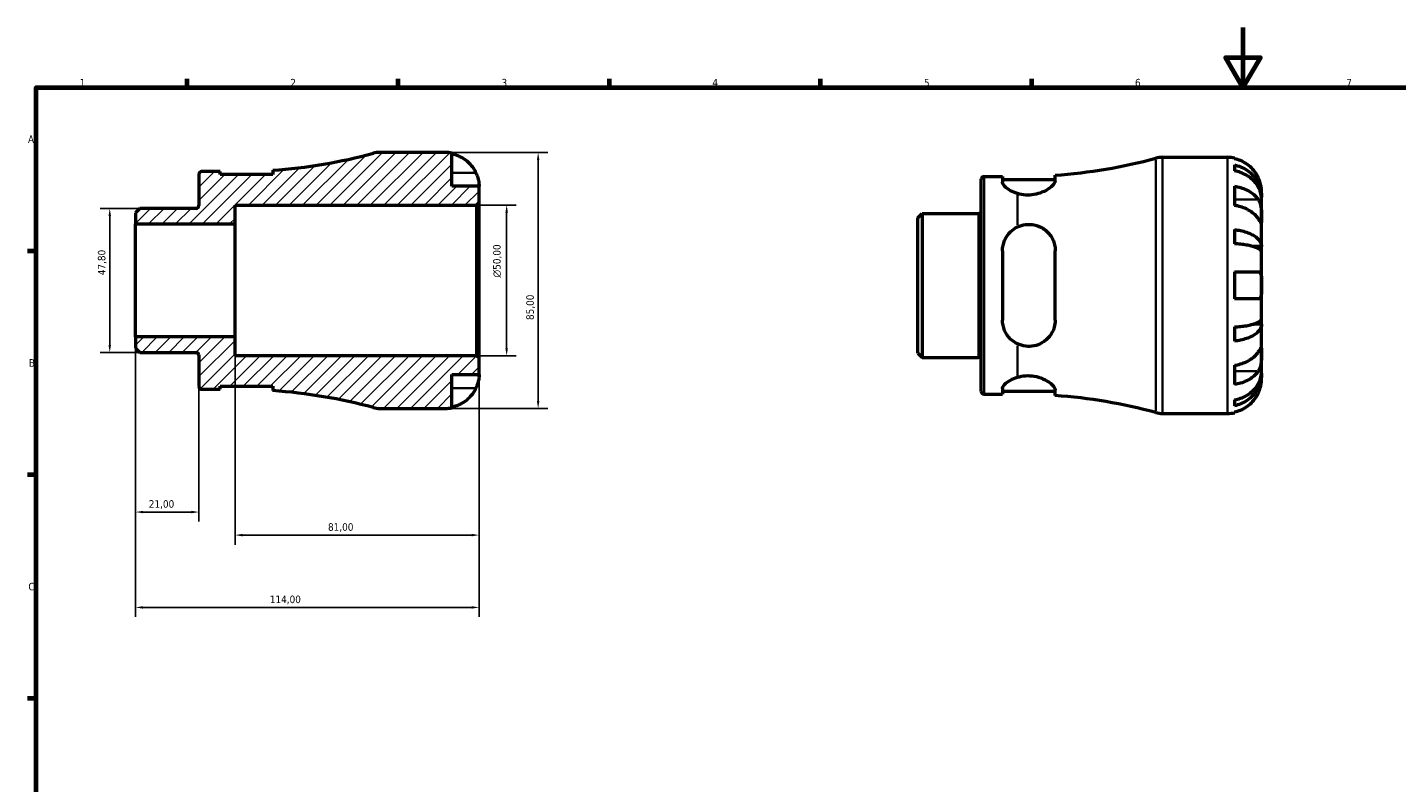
# Model space of a CAD drawing. Header units: millimetres. Extents: x 0 to 902, y 0 to 594.
# Tile 3 of 5: x 17 to 471, y 343 to 594. Entities that reach past the tile are written whole.
import ezdxf

# ---------------------------------------------------------------- set-up
doc = ezdxf.new("R2010")
doc.units = ezdxf.units.MM
for name, color, linetype, lineweight in [('Border (ISO)', 7, 'Continuous', 70), ('Dimension (ISO)', 7, 'Continuous', 25), ('Hatch (ISO)', 7, 'Continuous', 18), ('Visible (ISO)', 7, 'Continuous', 50), ('Visible Narrow (ISO)', 7, 'Continuous', 35)]:
    doc.layers.add(name, color=color, linetype=linetype, lineweight=lineweight)
doc.styles.add('Note Text (ISO)', font='tahoma.ttf')
doc.dimstyles.new('Default (ISO)', dxfattribs={"dimtxt": 2.5, "dimasz": 2.5, "dimexe": 3.175, "dimexo": 0, "dimgap": 0.762, "dimtad": 1, "dimrnd": 1e-08, "dimzin": 0, "dimtxsty": 'Note Text (ISO)', "dimcen": 0.09, "dimdle": 10, "dimclrd": 256, "dimclre": 256, "dimclrt": 232, "dimazin": 0, "dimtfac": 1.40208, "dimtmove": 0, "dimatfit": 3, "dimfxl": 1, "dimtolj": 1, "dimtzin": 0, "dimlwd": -1, "dimlwe": -1, "dimarcsym": 0})

# ---------------------------------------------------------------- blocks, each defined once
blk = doc.blocks.new('Borders Default Border')
at = {"layer": 'Border (ISO)'}
for p, q in [((70.08, 574), (70.08, 576.9)), ((140.17, 574), (140.17, 576.9)), ((210.25, 574), (210.25, 576.9)), ((280.33, 574), (280.33, 576.9)), ((350.42, 574), (350.42, 576.9)), ((20, 519.75), (17.1, 519.75)), ((20, 445.5), (17.1, 445.5)), ((20, 371.25), (17.1, 371.25))]:
    blk.add_line(p, q, dxfattribs=at)
at = {"layer": 'Border (ISO)', "flags": 128}
for points in [[(420.5, 594), (420.5, 574), (414.73, 584), (426.27, 584), (420.5, 574)], [(20, 20), (20, 574), (821, 574), (821, 20), (20, 20)]]:
    blk.add_lwpolyline(points, dxfattribs=at)
at = {"layer": 'Border (ISO)', "color": 232, "true_color": 0xca0064, "char_height": 2.5, "attachment_point": 7, "style": 'Note Text (ISO)'}
for s, insert in [('1', (34.48, 574.4)), ('2', (104.37, 574.4)), ('3', (174.43, 574.35)), ('4', (244.42, 574.4)), ('5', (314.64, 574.35)), ('6', (384.66, 574.35)), ('7', (454.77, 574.4)), ('A', (17.29, 555.62)), ('B', (17.59, 481.37)), ('C', (17.43, 407.08))]:
    blk.add_mtext(s, dxfattribs=dict(at, insert=insert))
blk = doc.blocks.new('*D7')
at = {"layer": 'Defpoints', "color": 0, "transparency": 16777216}
for p in [(44.43, 533.9), (54.43, 533.9), (54.43, 486.1)]:
    blk.add_point(p, dxfattribs=at)
at = {"layer": 'Dimension (ISO)', "transparency": 16777216}
for p, q in [((54.43, 533.9), (41.26, 533.9)), ((44.43, 488.6), (44.43, 531.4)), ((54.43, 486.1), (41.26, 486.1))]:
    blk.add_line(p, q, dxfattribs=at)
for points in [[(44.02, 531.4), (44.85, 531.4), (44.43, 533.9)], [(44.02, 488.6), (44.85, 488.6), (44.43, 486.1)]]:
    blk.add_solid(points, dxfattribs=at)
at = {"layer": 'Dimension (ISO)', "color": 232, "true_color": 0xca0064, "transparency": 16777216, "insert": (40.49, 511.73), "char_height": 2.5, "attachment_point": 1, "rotation": 90, "style": 'Note Text (ISO)'}
blk.add_mtext('\\A1;47,80', dxfattribs=at)
blk = doc.blocks.new('*D8')
at = {"layer": 'Defpoints', "color": 0, "transparency": 16777216}
for p in [(86, 491.25), (167, 484.15), (86, 425.47)]:
    blk.add_point(p, dxfattribs=at)
at = {"layer": 'Dimension (ISO)', "transparency": 16777216}
for p, q in [((86, 491.25), (86, 422.29)), ((167, 484.15), (167, 422.29)), ((164.5, 425.47), (88.5, 425.47))]:
    blk.add_line(p, q, dxfattribs=at)
for points in [[(88.5, 425.89), (88.5, 425.05), (86, 425.47)], [(164.5, 425.89), (164.5, 425.05), (167, 425.47)]]:
    blk.add_solid(points, dxfattribs=at)
at = {"layer": 'Dimension (ISO)', "color": 232, "true_color": 0xca0064, "transparency": 16777216, "insert": (116.86, 429.41), "char_height": 2.5, "attachment_point": 1, "style": 'Note Text (ISO)'}
blk.add_mtext('\\A1;81,00', dxfattribs=at)
blk = doc.blocks.new('*D9')
at = {"layer": 'Defpoints', "color": 0, "transparency": 16777216}
for p in [(166.15, 535), (176.15, 535), (166.15, 485)]:
    blk.add_point(p, dxfattribs=at)
at = {"layer": 'Dimension (ISO)', "transparency": 16777216}
for p, q in [((166.15, 535), (179.32, 535)), ((176.15, 487.5), (176.15, 532.5)), ((166.15, 485), (179.32, 485))]:
    blk.add_line(p, q, dxfattribs=at)
for points in [[(175.73, 532.5), (176.57, 532.5), (176.15, 535)], [(175.73, 487.5), (176.57, 487.5), (176.15, 485)]]:
    blk.add_solid(points, dxfattribs=at)
at = {"layer": 'Dimension (ISO)', "color": 232, "true_color": 0xca0064, "transparency": 16777216, "insert": (171.63, 510.94), "char_height": 2.5, "attachment_point": 1, "rotation": 90, "style": 'Note Text (ISO)'}
blk.add_mtext('\\A1;\\fAIGDT|b0|i0;\\H2.5000;\\ln\\fTahoma|b0|i0;\\H2.5000;50,00', dxfattribs=at)
blk = doc.blocks.new('*D10')
at = {"layer": 'Defpoints', "color": 0, "transparency": 16777216}
for p in [(155.75, 552.5), (155.75, 467.5), (186.6, 467.5)]:
    blk.add_point(p, dxfattribs=at)
at = {"layer": 'Dimension (ISO)', "transparency": 16777216}
for p, q in [((155.75, 552.5), (189.77, 552.5)), ((186.6, 550), (186.6, 470)), ((155.75, 467.5), (189.77, 467.5))]:
    blk.add_line(p, q, dxfattribs=at)
for points in [[(186.18, 550), (187.01, 550), (186.6, 552.5)], [(186.18, 470), (187.01, 470), (186.6, 467.5)]]:
    blk.add_solid(points, dxfattribs=at)
at = {"layer": 'Dimension (ISO)', "color": 232, "true_color": 0xca0064, "transparency": 16777216, "insert": (182.65, 496.86), "char_height": 2.5, "attachment_point": 1, "rotation": 90, "style": 'Note Text (ISO)'}
blk.add_mtext('\\A1;85,00', dxfattribs=at)
blk = doc.blocks.new('*D12')
at = {"layer": 'Defpoints', "color": 0, "transparency": 16777216}
for p in [(53, 491.25), (74, 474.8), (53, 433.12)]:
    blk.add_point(p, dxfattribs=at)
at = {"layer": 'Dimension (ISO)', "transparency": 16777216}
for p, q in [((53, 491.25), (53, 429.94)), ((74, 474.8), (74, 429.94)), ((71.5, 433.12), (55.5, 433.12))]:
    blk.add_line(p, q, dxfattribs=at)
for points in [[(55.5, 433.54), (55.5, 432.7), (53, 433.12)], [(71.5, 433.54), (71.5, 432.7), (74, 433.12)]]:
    blk.add_solid(points, dxfattribs=at)
at = {"layer": 'Dimension (ISO)', "color": 232, "true_color": 0xca0064, "transparency": 16777216, "insert": (57.39, 437.06), "char_height": 2.5, "attachment_point": 1, "style": 'Note Text (ISO)'}
blk.add_mtext('\\A1;21,00', dxfattribs=at)
blk = doc.blocks.new('*D13')
at = {"layer": 'Defpoints', "color": 0, "transparency": 16777216}
for p in [(53, 491.25), (167, 484.15), (53, 401.47)]:
    blk.add_point(p, dxfattribs=at)
at = {"layer": 'Dimension (ISO)', "transparency": 16777216}
for p, q in [((53, 491.25), (53, 398.3)), ((167, 484.15), (167, 398.3)), ((164.5, 401.47), (55.5, 401.47))]:
    blk.add_line(p, q, dxfattribs=at)
for points in [[(55.5, 401.89), (55.5, 401.05), (53, 401.47)], [(164.5, 401.89), (164.5, 401.05), (167, 401.47)]]:
    blk.add_solid(points, dxfattribs=at)
at = {"layer": 'Dimension (ISO)', "color": 232, "true_color": 0xca0064, "transparency": 16777216, "insert": (97.54, 405.4), "char_height": 2.5, "attachment_point": 1, "style": 'Note Text (ISO)'}
blk.add_mtext('\\A1;114,00', dxfattribs=at)

msp = doc.modelspace()

# ---------------------------------------------------------------- hatches: boundary and pattern name
at = {"layer": 'Hatch (ISO)'}
h = msp.add_hatch(dxfattribs=at)
h.set_pattern_fill('ANSI31', color=256, scale=25.4, style=0)
h.set_pattern_definition([(45, (0, 0), (-2.245064, 2.245064), [])])
edge = h.paths.add_edge_path()
edge.add_line((52.999, 487.533), (54.433, 486.099))
edge.add_line((54.433, 486.099), (73.074, 486.099))
edge.add_ellipse((73.074, 485.173), major_axis=(0, 0.925), ratio=1, start_angle=270, end_angle=360, ccw=False)
edge.add_line((73.999, 485.173), (73.999, 474.8))
edge.add_ellipse((74.924, 474.8), major_axis=(-0.925, 0), ratio=1, start_angle=0, end_angle=90)
edge.add_line((74.924, 473.875), (81.049, 473.875))
edge.add_line((81.049, 473.875), (81.049, 474.875))
edge.add_line((81.049, 474.875), (98.549, 474.875))
edge.add_line((98.549, 474.875), (98.549, 473.428))
edge.add_ellipse((85.999, 297.58), major_axis=(12.55, 175.848), ratio=1, start_angle=348.98873, end_angle=360, ccw=False)
edge.add_ellipse((134.118, 476), major_axis=(-2.213, -8.207), ratio=1, start_angle=0, end_angle=15.09347)
edge.add_line((134.118, 467.5), (155.749, 467.5))
edge.add_ellipse((155.749, 478.75), major_axis=(0, -11.25), ratio=1, start_angle=0, end_angle=11.53696)
edge.add_line((157.999, 467.727), (157.999, 478.75))
edge.add_line((157.999, 478.75), (166.999, 478.75))
edge.add_line((166.999, 478.75), (166.999, 484.15))
edge.add_line((166.999, 484.15), (166.149, 485))
edge.add_line((166.149, 485), (85.999, 485))
edge.add_line((85.999, 485), (85.999, 491.25))
edge.add_line((85.999, 491.25), (52.999, 491.25))
edge.add_line((52.999, 491.25), (52.999, 487.533))
edge = h.paths.add_edge_path()
edge.add_line((54.433, 533.901), (52.999, 532.467))
edge.add_line((52.999, 532.467), (52.999, 528.75))
edge.add_line((52.999, 528.75), (85.999, 528.75))
edge.add_line((85.999, 528.75), (85.999, 535))
edge.add_line((85.999, 535), (166.149, 535))
edge.add_line((166.149, 535), (166.999, 535.85))
edge.add_line((166.999, 535.85), (166.999, 541.25))
edge.add_line((166.999, 541.25), (157.999, 541.25))
edge.add_line((157.999, 541.25), (157.999, 552.273))
edge.add_ellipse((155.749, 541.25), major_axis=(2.25, 11.023), ratio=1, start_angle=0, end_angle=11.53696)
edge.add_line((155.749, 552.5), (134.118, 552.5))
edge.add_ellipse((134.118, 544), major_axis=(0, 8.5), ratio=1, start_angle=0, end_angle=15.09347)
edge.add_ellipse((85.999, 722.42), major_axis=(45.906, -170.213), ratio=1, start_angle=348.98873, end_angle=360, ccw=False)
edge.add_line((98.549, 546.572), (98.549, 545.125))
edge.add_line((98.549, 545.125), (81.049, 545.125))
edge.add_line((81.049, 545.125), (81.049, 546.125))
edge.add_line((81.049, 546.125), (74.924, 546.125))
edge.add_ellipse((74.924, 545.2), major_axis=(0, 0.925), ratio=1, start_angle=0, end_angle=90)
edge.add_line((73.999, 545.2), (73.999, 534.827))
edge.add_ellipse((73.074, 534.827), major_axis=(0.925, 0), ratio=1, start_angle=270, end_angle=360, ccw=False)
edge.add_line((73.074, 533.901), (54.433, 533.901))

# ---------------------------------------------------------------- linework, layer by layer
at = {"layer": 'Visible (ISO)'}
for p, q in [((155.749, 552.5), (134.118, 552.5)), ((157.999, 541.25), (157.999, 552.273)), ((393.773, 550.866), (415.404, 550.866)), ((417.654, 550.639), (417.654, 550.398)), ((81.049, 546.125), (74.924, 546.125)), ((81.049, 545.125), (81.049, 546.125)), ((98.549, 546.572), (98.549, 545.125)), ((417.654, 548.322), (417.654, 546.378)), ((73.999, 545.2), (73.999, 534.827)), ((98.549, 545.125), (81.049, 545.125)), ((166.999, 541.25), (157.999, 541.25)), ((166.999, 535.85), (166.999, 541.25)), ((333.654, 473.166), (333.654, 543.566)), ((334.579, 544.491), (340.704, 544.491)), ((340.704, 544.491), (340.704, 542.611)), ((340.704, 543.491), (358.204, 543.491)), ((358.204, 543.083), (358.204, 544.938)), ((417.654, 541.269), (417.654, 534.905)), ((426.654, 537.605), (426.619, 537.605)), ((426.654, 537.605), (426.654, 539.616)), ((426.654, 536.84), (426.654, 537.605)), ((426.654, 530.463), (426.654, 536.84)), ((54.433, 533.901), (52.999, 532.467)), ((52.999, 532.467), (52.999, 528.75)), ((73.074, 533.901), (54.433, 533.901)), ((85.999, 528.75), (85.999, 535)), ((85.999, 535), (166.149, 535)), ((166.149, 535), (166.999, 535.85)), ((166.149, 535), (166.149, 485)), ((166.999, 484.15), (166.999, 535.85)), ((312.654, 530.833), (314.088, 532.267)), ((314.088, 532.267), (332.729, 532.267)), ((314.088, 532.267), (314.088, 484.464)), ((52.999, 528.75), (85.999, 528.75)), ((52.999, 491.25), (52.999, 528.75)), ((85.999, 491.25), (85.999, 528.75)), ((312.654, 485.898), (312.654, 530.833)), ((426.654, 521.242), (426.654, 530.463)), ((417.654, 526.861), (417.654, 522.166)), ((340.704, 519.866), (340.704, 496.866)), ((358.204, 496.866), (358.204, 519.866)), ((426.654, 521.242), (423.925, 521.242)), ((426.654, 519.395), (426.654, 521.242)), ((426.654, 508.366), (426.654, 519.395)), ((417.654, 512.866), (417.654, 503.866)), ((426.654, 497.337), (426.654, 508.366)), ((426.654, 495.489), (423.925, 495.489)), ((426.654, 495.489), (426.654, 497.337)), ((426.654, 486.269), (426.654, 495.489)), ((85.999, 491.25), (52.999, 491.25)), ((52.999, 491.25), (52.999, 487.533)), ((85.999, 485), (85.999, 491.25)), ((417.654, 494.565), (417.654, 489.871)), ((52.999, 487.533), (54.433, 486.099)), ((426.654, 479.892), (426.654, 486.269)), ((54.433, 486.099), (73.074, 486.099)), ((73.999, 485.173), (73.999, 474.8)), ((166.149, 485), (85.999, 485)), ((166.999, 484.15), (166.149, 485)), ((166.999, 478.75), (166.999, 484.15)), ((312.654, 485.898), (314.088, 484.464)), ((314.088, 484.464), (332.729, 484.464)), ((417.654, 481.826), (417.654, 475.462)), ((157.999, 467.727), (157.999, 478.75)), ((157.999, 478.75), (166.999, 478.75)), ((426.654, 479.127), (426.619, 479.127)), ((426.654, 479.127), (426.654, 479.892)), ((426.654, 477.116), (426.654, 479.127)), ((74.924, 473.875), (81.049, 473.875)), ((81.049, 473.875), (81.049, 474.875)), ((81.049, 474.875), (98.549, 474.875)), ((98.549, 474.875), (98.549, 473.428)), ((340.704, 474.12), (340.704, 472.241)), ((340.704, 473.241), (358.204, 473.241)), ((358.204, 471.794), (358.204, 473.649)), ((334.579, 472.241), (340.704, 472.241)), ((417.654, 470.354), (417.654, 468.409)), ((134.118, 467.5), (155.749, 467.5)), ((393.773, 465.866), (415.404, 465.866)), ((417.654, 466.333), (417.654, 466.093))]:
    msp.add_line(p, q, dxfattribs=at)
for centre, radius, start, end in [((85.999, 722.42), 176.295, 274.0822, 285.09347), ((134.118, 544), 8.5, 90, 105.09347), ((155.749, 541.25), 11.25, 78.46304, 90), ((345.654, 720.786), 176.295, 274.0822, 285.09347), ((393.773, 542.366), 8.5, 90, 105.09347), ((415.404, 539.616), 11.25, 78.46304, 90), ((74.924, 545.2), 0.925, 90, 180), ((334.579, 543.566), 0.925, 90, 180), ((73.074, 534.827), 0.925, 270, 0), ((332.729, 533.192), 0.925, 270, 0), ((73.074, 485.173), 0.925, 0, 90), ((332.729, 483.539), 0.925, 0, 90), ((74.924, 474.8), 0.925, 180, 270), ((85.999, 297.58), 176.295, 74.90653, 85.9178), ((334.579, 473.166), 0.925, 180, 270), ((345.654, 295.946), 176.295, 74.90653, 85.9178), ((134.118, 476), 8.5, 254.90653, 270), ((155.749, 478.75), 11.25, 270, 281.53696), ((393.773, 474.366), 8.5, 254.90653, 270), ((415.404, 477.116), 11.25, 270, 281.53696)]:
    msp.add_arc(centre, radius, start, end, dxfattribs=at)
for points, knots in [([(157.999, 552.033), (158.718, 551.885), (159.421, 551.663), (160.685, 551.138), (161.359, 550.783), (162.617, 549.939), (163.201, 549.45), (164.184, 548.463), (164.673, 547.875), (165.416, 546.759), (165.699, 546.25), (165.932, 545.75)], [0.21343841, 0.21343841, 0.21343841, 0.21343841, 0.41559978, 0.41559978, 0.62400044, 0.62400044, 0.8324011, 0.8324011, 1.04178819, 1.04178819, 1.20124236, 1.20124236, 1.20124236, 1.20124236]), ([(425.587, 544.116), (425.354, 544.616), (425.071, 545.124), (424.328, 546.241), (423.839, 546.829), (422.856, 547.816), (422.272, 548.305), (421.014, 549.149), (420.34, 549.503), (419.076, 550.028), (418.373, 550.251), (417.654, 550.398)], [5.50227189, 5.50227189, 5.50227189, 5.50227189, 5.66172607, 5.66172607, 5.87111315, 5.87111315, 6.07951382, 6.07951382, 6.28791448, 6.28791448, 6.49007585, 6.49007585, 6.49007585, 6.49007585]), ([(165.932, 545.75), (166.004, 545.595), (166.073, 545.439), (166.248, 545.018), (166.348, 544.755), (166.534, 544.203), (166.618, 543.919), (166.792, 543.232), (166.862, 542.853), (166.963, 542.129), (166.983, 541.815), (167.001, 541.368), (166.999, 541.25), (166.999, 541.25)], [-0.71968867, -0.71968867, -0.71968867, -0.71968867, -0.66913349, -0.66913349, -0.58448293, -0.58448293, -0.49008499, -0.49008499, -0.34765985, -0.34765985, -0.17827673, -0.17827673, 0, 0, 0, 0]), ([(417.654, 548.322), (418.375, 548.179), (419.079, 547.964), (420.345, 547.456), (421.019, 547.113), (422.277, 546.297), (422.861, 545.825), (423.844, 544.872), (424.332, 544.303), (425.174, 543.08), (425.528, 542.425), (426.061, 541.177), (426.289, 540.468), (426.585, 539.021), (426.654, 538.282), (426.654, 537.605)], [0.2134337, 0.2134337, 0.2134337, 0.2134337, 0.41601, 0.41601, 0.6243485, 0.6243485, 0.832687, 0.832687, 1.0415719, 1.0415719, 1.2504568, 1.2504568, 1.4601279, 1.4601279, 1.6697991, 1.6697991, 1.6697991, 1.6697991]), ([(426.654, 536.84), (426.654, 537.442), (426.585, 538.1), (426.289, 539.388), (426.061, 540.018), (425.528, 541.129), (425.174, 541.712), (424.332, 542.801), (423.844, 543.307), (422.861, 544.155), (422.277, 544.576), (421.019, 545.302), (420.345, 545.607), (419.079, 546.059), (418.375, 546.251), (417.654, 546.378)], [5.0161165, 5.0161165, 5.0161165, 5.0161165, 5.2257877, 5.2257877, 5.4354588, 5.4354588, 5.6443437, 5.6443437, 5.8532286, 5.8532286, 6.0615671, 6.0615671, 6.2699056, 6.2699056, 6.472482, 6.472482, 6.472482, 6.472482]), ([(345.654, 538.851), (344.792, 539.116), (344.019, 539.454), (342.576, 540.24), (341.878, 540.758), (340.942, 541.752), (340.704, 542.226), (340.704, 542.611)], [0.3837267, 0.3837267, 0.3837267, 0.3837267, 0.6654027, 0.6654027, 1.0288143, 1.0288143, 1.3922259, 1.3922259, 1.3922259, 1.3922259]), ([(358.204, 543.083), (358.204, 543.063), (358.203, 543.042), (358.186, 542.763), (358.071, 542.475), (357.549, 541.685), (357.016, 541.155), (355.628, 540.141), (354.781, 539.654), (352.995, 538.925), (352.104, 538.658), (350.246, 538.343), (349.316, 538.292), (347.422, 538.413), (346.501, 538.592), (345.654, 538.851)], [-1.8621594, -1.8621594, -1.8621594, -1.8621594, -1.8427706, -1.8427706, -1.6026235, -1.6026235, -1.2282766, -1.2282766, -0.8687572, -0.8687572, -0.5736757, -0.5736757, -0.2928639, -0.2928639, -0.0000723, -0.0000723, -0.0000723, -0.0000723]), ([(417.654, 541.269), (418.373, 541.165), (419.076, 541.008), (420.34, 540.636), (421.014, 540.386), (422.272, 539.789), (422.856, 539.443), (423.839, 538.746), (424.328, 538.329), (425.071, 537.54), (425.354, 537.181), (425.587, 536.827)], [0.21343841, 0.21343841, 0.21343841, 0.21343841, 0.41559978, 0.41559978, 0.62400044, 0.62400044, 0.8324011, 0.8324011, 1.04178819, 1.04178819, 1.20124236, 1.20124236, 1.20124236, 1.20124236]), ([(426.654, 539.616), (426.654, 539.616), (426.654, 539.669), (426.65, 539.892), (426.645, 540.071), (426.603, 540.615), (426.556, 541.014), (426.402, 541.781), (426.323, 542.107), (426.145, 542.705), (426.056, 542.971), (425.851, 543.518), (425.734, 543.797), (425.6, 544.087), (425.593, 544.102), (425.587, 544.116)], [-3.12621297, -3.12621297, -3.12621297, -3.12621297, -3.00592131, -3.00592131, -2.87295675, -2.87295675, -2.69789372, -2.69789372, -2.58338701, -2.58338701, -2.49547573, -2.49547573, -2.40310236, -2.40310236, -2.39831682, -2.39831682, -2.39831682, -2.39831682]), ([(425.587, 536.827), (425.646, 536.738), (425.702, 536.644), (425.879, 536.327), (425.988, 536.087), (426.188, 535.553), (426.275, 535.259), (426.448, 534.512), (426.517, 534.052), (426.618, 533.02), (426.638, 532.459), (426.656, 531.384), (426.654, 530.884), (426.654, 530.463)], [-0.72474413, -0.72474413, -0.72474413, -0.72474413, -0.68292689, -0.68292689, -0.58946764, -0.58946764, -0.49014387, -0.49014387, -0.34933517, -0.34933517, -0.17856496, -0.17856496, 0, 0, 0, 0]), ([(425.587, 530.463), (425.354, 530.817), (425.071, 531.176), (424.328, 531.965), (423.839, 532.382), (422.856, 533.079), (422.272, 533.425), (421.014, 534.022), (420.34, 534.272), (419.076, 534.644), (418.373, 534.801), (417.654, 534.905)], [5.50227189, 5.50227189, 5.50227189, 5.50227189, 5.66172607, 5.66172607, 5.87111315, 5.87111315, 6.07951382, 6.07951382, 6.28791448, 6.28791448, 6.49007585, 6.49007585, 6.49007585, 6.49007585]), ([(340.704, 519.866), (340.704, 521.014), (340.942, 522.216), (341.878, 524.403), (342.576, 525.391), (344.019, 526.779), (344.792, 527.332), (345.654, 527.748)], [1.3366091, 1.3366091, 1.3366091, 1.3366091, 1.7000206, 1.7000206, 2.0634322, 2.0634322, 2.3451082, 2.3451082, 2.3451082, 2.3451082]), ([(345.654, 527.748), (346.497, 528.154), (347.414, 528.43), (349.32, 528.666), (350.265, 528.629), (352.229, 528.232), (353.197, 527.839), (355.121, 526.649), (356.015, 525.781), (357.387, 523.756), (357.865, 522.589), (358.161, 520.858), (358.204, 520.364), (358.204, 519.866)], [-2.0687494, -2.0687494, -2.0687494, -2.0687494, -1.7761158, -1.7761158, -1.4893761, -1.4893761, -1.1644352, -1.1644352, -0.7636132, -0.7636132, -0.3574953, -0.3574953, -0.1992595, -0.1992595, -0.1992595, -0.1992595]), ([(426.654, 530.463), (426.654, 530.222), (426.654, 530.009), (426.652, 529.635), (426.649, 529.48), (426.628, 529.215), (426.604, 529.141), (426.504, 529.149), (426.431, 529.225), (426.252, 529.464), (426.164, 529.592), (425.961, 529.895), (425.848, 530.066), (425.679, 530.323), (425.633, 530.392), (425.587, 530.463)], [0, 0, 0, 0, 0.10230486, 0.10230486, 0.2116531, 0.2116531, 0.35868741, 0.35868741, 0.49861539, 0.49861539, 0.59613895, 0.59613895, 0.69034298, 0.69034298, 0.72355027, 0.72355027, 0.72355027, 0.72355027]), ([(417.654, 526.861), (418.375, 526.786), (419.079, 526.673), (420.345, 526.407), (421.019, 526.227), (422.277, 525.799), (422.861, 525.551), (423.844, 525.052), (424.332, 524.754), (425.174, 524.113), (425.528, 523.769), (426.061, 523.115), (426.289, 522.743), (426.585, 521.985), (426.654, 521.597), (426.654, 521.242)], [0.2134337, 0.2134337, 0.2134337, 0.2134337, 0.41601, 0.41601, 0.6243485, 0.6243485, 0.832687, 0.832687, 1.0415719, 1.0415719, 1.2504568, 1.2504568, 1.4601279, 1.4601279, 1.6697991, 1.6697991, 1.6697991, 1.6697991]), ([(426.654, 519.395), (426.654, 519.57), (426.585, 519.761), (426.289, 520.135), (426.061, 520.318), (425.528, 520.641), (425.174, 520.811), (424.332, 521.127), (423.844, 521.274), (422.861, 521.52), (422.277, 521.643), (421.019, 521.854), (420.345, 521.942), (419.079, 522.074), (418.375, 522.129), (417.654, 522.166)], [5.0161165, 5.0161165, 5.0161165, 5.0161165, 5.2257877, 5.2257877, 5.4354588, 5.4354588, 5.6443437, 5.6443437, 5.8532286, 5.8532286, 6.0615671, 6.0615671, 6.2699056, 6.2699056, 6.472482, 6.472482, 6.472482, 6.472482]), ([(417.654, 512.866), (418.373, 512.866), (419.076, 512.866), (420.34, 512.866), (421.014, 512.866), (422.272, 512.866), (422.856, 512.866), (423.839, 512.866), (424.328, 512.866), (425.071, 512.866), (425.354, 512.866), (425.587, 512.866)], [0.21343841, 0.21343841, 0.21343841, 0.21343841, 0.41559978, 0.41559978, 0.62400044, 0.62400044, 0.8324011, 0.8324011, 1.04178819, 1.04178819, 1.20124236, 1.20124236, 1.20124236, 1.20124236]), ([(425.587, 512.866), (425.659, 512.866), (425.728, 512.858), (425.903, 512.814), (426.003, 512.763), (426.189, 512.602), (426.273, 512.488), (426.447, 512.125), (426.517, 511.842), (426.618, 511.096), (426.638, 510.62), (426.656, 509.549), (426.654, 508.96), (426.654, 508.366)], [-0.71968867, -0.71968867, -0.71968867, -0.71968867, -0.66913349, -0.66913349, -0.58448293, -0.58448293, -0.49008499, -0.49008499, -0.34765985, -0.34765985, -0.17827673, -0.17827673, 0, 0, 0, 0]), ([(426.654, 508.366), (426.654, 507.965), (426.654, 507.566), (426.65, 506.752), (426.645, 506.345), (426.603, 505.48), (426.556, 505.056), (426.402, 504.501), (426.323, 504.323), (426.145, 504.083), (426.056, 504.005), (425.851, 503.897), (425.734, 503.869), (425.6, 503.866), (425.593, 503.866), (425.587, 503.866)], [-3.12621297, -3.12621297, -3.12621297, -3.12621297, -3.00592131, -3.00592131, -2.87295675, -2.87295675, -2.69789372, -2.69789372, -2.58338701, -2.58338701, -2.49547573, -2.49547573, -2.40310236, -2.40310236, -2.39831682, -2.39831682, -2.39831682, -2.39831682]), ([(425.587, 503.866), (425.354, 503.866), (425.071, 503.866), (424.328, 503.866), (423.839, 503.866), (422.856, 503.866), (422.272, 503.866), (421.014, 503.866), (420.34, 503.866), (419.076, 503.866), (418.373, 503.866), (417.654, 503.866)], [5.50227189, 5.50227189, 5.50227189, 5.50227189, 5.66172607, 5.66172607, 5.87111315, 5.87111315, 6.07951382, 6.07951382, 6.28791448, 6.28791448, 6.49007585, 6.49007585, 6.49007585, 6.49007585]), ([(345.654, 488.984), (344.792, 489.4), (344.019, 489.953), (342.576, 491.34), (341.878, 492.328), (340.942, 494.516), (340.704, 495.717), (340.704, 496.866)], [0.3837267, 0.3837267, 0.3837267, 0.3837267, 0.6654027, 0.6654027, 1.0288143, 1.0288143, 1.3922259, 1.3922259, 1.3922259, 1.3922259]), ([(358.204, 496.866), (358.204, 496.804), (358.203, 496.743), (358.186, 495.92), (358.071, 495.175), (357.549, 493.349), (357.016, 492.319), (355.628, 490.57), (354.781, 489.833), (352.995, 488.811), (352.104, 488.471), (350.246, 488.103), (349.316, 488.067), (347.422, 488.299), (346.501, 488.575), (345.654, 488.984)], [-1.8621594, -1.8621594, -1.8621594, -1.8621594, -1.8427706, -1.8427706, -1.6026235, -1.6026235, -1.2282766, -1.2282766, -0.8687572, -0.8687572, -0.5736757, -0.5736757, -0.2928639, -0.2928639, -0.0000723, -0.0000723, -0.0000723, -0.0000723]), ([(417.654, 494.565), (418.375, 494.602), (419.079, 494.658), (420.345, 494.789), (421.019, 494.878), (422.277, 495.089), (422.861, 495.211), (423.844, 495.458), (424.332, 495.605), (425.174, 495.921), (425.528, 496.09), (426.061, 496.413), (426.289, 496.596), (426.585, 496.971), (426.654, 497.162), (426.654, 497.337)], [0.2134337, 0.2134337, 0.2134337, 0.2134337, 0.41601, 0.41601, 0.6243485, 0.6243485, 0.832687, 0.832687, 1.0415719, 1.0415719, 1.2504568, 1.2504568, 1.4601279, 1.4601279, 1.6697991, 1.6697991, 1.6697991, 1.6697991]), ([(426.654, 495.489), (426.654, 495.134), (426.585, 494.747), (426.289, 493.988), (426.061, 493.617), (425.528, 492.962), (425.174, 492.619), (424.332, 491.978), (423.844, 491.68), (422.861, 491.18), (422.277, 490.932), (421.019, 490.505), (420.345, 490.325), (419.079, 490.058), (418.375, 489.946), (417.654, 489.871)], [5.0161165, 5.0161165, 5.0161165, 5.0161165, 5.2257877, 5.2257877, 5.4354588, 5.4354588, 5.6443437, 5.6443437, 5.8532286, 5.8532286, 6.0615671, 6.0615671, 6.2699056, 6.2699056, 6.472482, 6.472482, 6.472482, 6.472482]), ([(417.654, 481.826), (418.373, 481.931), (419.076, 482.088), (420.34, 482.459), (421.014, 482.71), (422.272, 483.307), (422.856, 483.652), (423.839, 484.35), (424.328, 484.766), (425.071, 485.556), (425.354, 485.915), (425.587, 486.269)], [0.21343841, 0.21343841, 0.21343841, 0.21343841, 0.41559978, 0.41559978, 0.62400044, 0.62400044, 0.8324011, 0.8324011, 1.04178819, 1.04178819, 1.20124236, 1.20124236, 1.20124236, 1.20124236]), ([(425.587, 486.269), (425.646, 486.358), (425.702, 486.444), (425.879, 486.712), (425.988, 486.878), (426.188, 487.174), (426.275, 487.3), (426.448, 487.526), (426.517, 487.593), (426.618, 487.579), (426.638, 487.465), (426.656, 487.023), (426.654, 486.69), (426.654, 486.269)], [-0.72474413, -0.72474413, -0.72474413, -0.72474413, -0.68292689, -0.68292689, -0.58946764, -0.58946764, -0.49014387, -0.49014387, -0.34933517, -0.34933517, -0.17856496, -0.17856496, 0, 0, 0, 0]), ([(426.654, 486.269), (426.654, 486.028), (426.654, 485.76), (426.652, 485.162), (426.649, 484.83), (426.628, 484.019), (426.604, 483.532), (426.504, 482.582), (426.431, 482.126), (426.252, 481.393), (426.164, 481.107), (425.961, 480.582), (425.848, 480.343), (425.679, 480.049), (425.633, 479.976), (425.587, 479.905)], [0, 0, 0, 0, 0.10230486, 0.10230486, 0.2116531, 0.2116531, 0.35868741, 0.35868741, 0.49861539, 0.49861539, 0.59613895, 0.59613895, 0.69034298, 0.69034298, 0.72355027, 0.72355027, 0.72355027, 0.72355027]), ([(166.999, 478.75), (166.999, 478.75), (166.999, 478.696), (166.995, 478.474), (166.99, 478.295), (166.948, 477.751), (166.901, 477.352), (166.747, 476.585), (166.668, 476.259), (166.49, 475.66), (166.401, 475.395), (166.196, 474.848), (166.079, 474.569), (165.945, 474.279), (165.938, 474.264), (165.932, 474.25)], [-3.12621297, -3.12621297, -3.12621297, -3.12621297, -3.00592131, -3.00592131, -2.87295675, -2.87295675, -2.69789372, -2.69789372, -2.58338701, -2.58338701, -2.49547573, -2.49547573, -2.40310236, -2.40310236, -2.39831682, -2.39831682, -2.39831682, -2.39831682]), ([(340.704, 474.12), (340.704, 474.506), (340.942, 474.98), (341.878, 475.974), (342.576, 476.492), (344.019, 477.278), (344.792, 477.616), (345.654, 477.88)], [1.3366091, 1.3366091, 1.3366091, 1.3366091, 1.7000206, 1.7000206, 2.0634322, 2.0634322, 2.3451082, 2.3451082, 2.3451082, 2.3451082]), ([(345.654, 477.88), (346.497, 478.139), (347.414, 478.317), (349.32, 478.441), (350.265, 478.388), (352.229, 478.05), (353.197, 477.743), (355.121, 476.908), (356.015, 476.35), (357.387, 475.233), (357.865, 474.672), (358.161, 473.992), (358.204, 473.814), (358.204, 473.649)], [-2.0687494, -2.0687494, -2.0687494, -2.0687494, -1.7761158, -1.7761158, -1.4893761, -1.4893761, -1.1644352, -1.1644352, -0.7636132, -0.7636132, -0.3574953, -0.3574953, -0.1992595, -0.1992595, -0.1992595, -0.1992595]), ([(425.587, 479.905), (425.354, 479.551), (425.071, 479.192), (424.328, 478.402), (423.839, 477.986), (422.856, 477.288), (422.272, 476.943), (421.014, 476.346), (420.34, 476.095), (419.076, 475.724), (418.373, 475.567), (417.654, 475.462)], [5.50227189, 5.50227189, 5.50227189, 5.50227189, 5.66172607, 5.66172607, 5.87111315, 5.87111315, 6.07951382, 6.07951382, 6.28791448, 6.28791448, 6.49007585, 6.49007585, 6.49007585, 6.49007585]), ([(417.654, 470.354), (418.375, 470.481), (419.079, 470.673), (420.345, 471.125), (421.019, 471.43), (422.277, 472.156), (422.861, 472.577), (423.844, 473.425), (424.332, 473.931), (425.174, 475.019), (425.528, 475.602), (426.061, 476.713), (426.289, 477.344), (426.585, 478.632), (426.654, 479.29), (426.654, 479.892)], [0.2134337, 0.2134337, 0.2134337, 0.2134337, 0.41601, 0.41601, 0.6243485, 0.6243485, 0.832687, 0.832687, 1.0415719, 1.0415719, 1.2504568, 1.2504568, 1.4601279, 1.4601279, 1.6697991, 1.6697991, 1.6697991, 1.6697991]), ([(426.654, 479.127), (426.654, 478.45), (426.585, 477.711), (426.289, 476.263), (426.061, 475.555), (425.528, 474.307), (425.174, 473.652), (424.332, 472.428), (423.844, 471.86), (422.861, 470.907), (422.277, 470.434), (421.019, 469.618), (420.345, 469.276), (419.079, 468.767), (418.375, 468.552), (417.654, 468.409)], [5.0161165, 5.0161165, 5.0161165, 5.0161165, 5.2257877, 5.2257877, 5.4354588, 5.4354588, 5.6443437, 5.6443437, 5.8532286, 5.8532286, 6.0615671, 6.0615671, 6.2699056, 6.2699056, 6.472482, 6.472482, 6.472482, 6.472482]), ([(425.587, 472.616), (425.659, 472.771), (425.728, 472.927), (425.903, 473.347), (426.003, 473.611), (426.189, 474.163), (426.273, 474.447), (426.447, 475.134), (426.517, 475.513), (426.618, 476.237), (426.638, 476.551), (426.656, 476.998), (426.654, 477.116), (426.654, 477.116)], [-0.71968867, -0.71968867, -0.71968867, -0.71968867, -0.66913349, -0.66913349, -0.58448293, -0.58448293, -0.49008499, -0.49008499, -0.34765985, -0.34765985, -0.17827673, -0.17827673, 0, 0, 0, 0]), ([(165.932, 474.25), (165.699, 473.75), (165.416, 473.241), (164.673, 472.125), (164.184, 471.537), (163.201, 470.55), (162.617, 470.061), (161.359, 469.217), (160.685, 468.862), (159.421, 468.337), (158.718, 468.115), (157.999, 467.967)], [5.50227189, 5.50227189, 5.50227189, 5.50227189, 5.66172607, 5.66172607, 5.87111315, 5.87111315, 6.07951382, 6.07951382, 6.28791448, 6.28791448, 6.49007585, 6.49007585, 6.49007585, 6.49007585]), ([(417.654, 466.333), (418.373, 466.481), (419.076, 466.703), (420.34, 467.228), (421.014, 467.583), (422.272, 468.427), (422.856, 468.916), (423.839, 469.902), (424.328, 470.491), (425.071, 471.607), (425.354, 472.115), (425.587, 472.616)], [0.21343841, 0.21343841, 0.21343841, 0.21343841, 0.41559978, 0.41559978, 0.62400044, 0.62400044, 0.8324011, 0.8324011, 1.04178819, 1.04178819, 1.20124236, 1.20124236, 1.20124236, 1.20124236])]:
    msp.add_open_spline(points, degree=3, knots=knots, dxfattribs=at)
at = {"layer": 'Visible Narrow (ISO)'}
for p, q in [((391.56, 466.679), (391.56, 550.053)), ((393.773, 550.343), (393.773, 466.389)), ((415.404, 466.389), (415.404, 550.343)), ((165.535, 545.75), (158.395, 545.75)), ((334.579, 544.046), (334.579, 472.686)), ((345.654, 528.411), (345.654, 538.419)), ((425.19, 536.827), (418.05, 536.827)), ((332.729, 484.759), (332.729, 531.973)), ((345.654, 478.312), (345.654, 488.321)), ((425.19, 479.905), (418.05, 479.905)), ((165.535, 474.25), (158.395, 474.25))]:
    msp.add_line(p, q, dxfattribs=at)

# ---------------------------------------------------------------- block references
msp.add_blockref('Borders Default Border', (0, 0))

# ---------------------------------------------------------------- dimensions: what is measured, and where the dimension line sits
at = {"layer": 'Dimension (ISO)'}
for base, p1, p2, angle, picture, middle in [((186.595, 467.5), (155.749, 552.5), (155.749, 467.5), 90, '*D10', (186.595, 501)), ((44.433, 533.901), (54.433, 486.099), (54.433, 533.901), 270, '*D7', (44.433, 515.905)), ((52.999, 433.12), (73.999, 474.8), (52.999, 491.25), 180, '*D12', (61.499, 433.12)), ((52.999, 401.47), (166.999, 484.15), (52.999, 491.25), 180, '*D13', (102.499, 401.47)), ((85.999, 425.47), (166.999, 484.15), (85.999, 491.25), 180, '*D8', (120.999, 425.47))]:
    dim = msp.add_linear_dim(base=base, p1=p1, p2=p2, angle=angle, dimstyle='Default (ISO)', override={"dimdec": 2, "dimtp": 0, "dimtm": 0, "dimtdec": 2, "dimtofl": 0, "dimatfit": 1}, dxfattribs=at)
    dim.commit()
    dim.dimension.update_dxf_attribs({"geometry": picture, "text_midpoint": middle, "dimtype": 160})
dim = msp.add_linear_dim(base=(176.149, 535), p1=(166.149, 485), p2=(166.149, 535), angle=90, text='\\fAIGDT|b0|i0;\\H2.5000;\\ln\\fTahoma|b0|i0;\\H2.5000;<>', dimstyle='Default (ISO)', override={"dimdec": 2, "dimtp": 0, "dimtm": 0, "dimtdec": 2, "dimtofl": 0, "dimatfit": 1}, dxfattribs=at)
dim.commit()
dim.dimension.update_dxf_attribs({"geometry": '*D9', "text_midpoint": (176.149, 516.5), "dimtype": 160})

doc.saveas('drawing.dxf')
